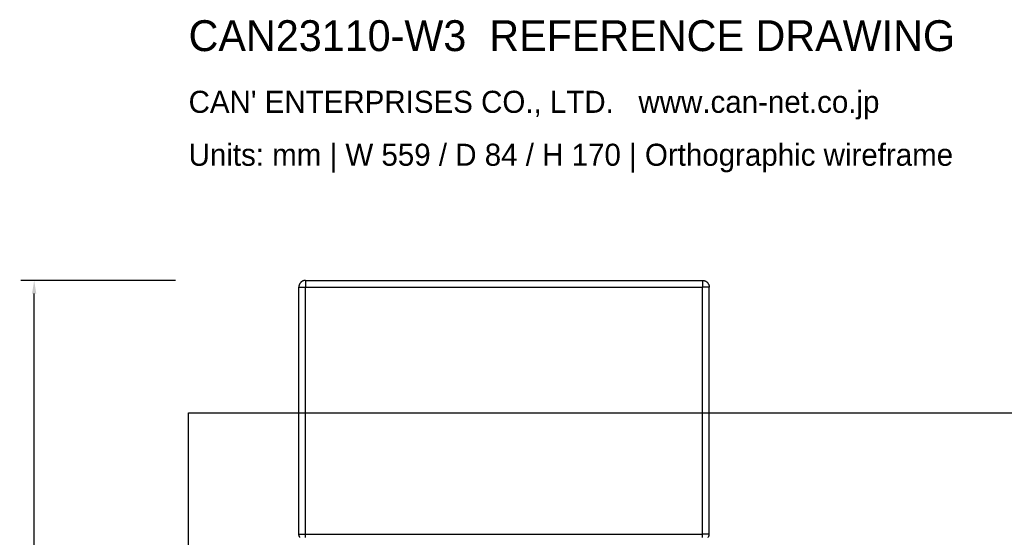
# Model space of a CAD drawing. Header units: millimetres. Extents: x -318 to 464, y -214 to 229.
# Tile 5 of 15: x -318 to -95, y 112 to 229. Entities that reach past the tile are written whole.
import ezdxf

# ---------------------------------------------------------------- set-up
doc = ezdxf.new("R2010")
doc.units = ezdxf.units.MM
doc.layers.add('DIMENSIONS', color=7, linetype='Continuous')
doc.layers.add('GEOMETRY', color=7, linetype='Continuous')
doc.layers.add('NOTES', color=7, linetype='Continuous', true_color=0x395566)
doc.dimstyles.get("Standard").update_dxf_attribs({"dimtxt": 2.5, "dimasz": 2.5, "dimexe": 1.25, "dimexo": 0.625, "dimtad": 1, "dimcen": 2.5, "dimazin": 3, "dimtfac": 1, "dimtmove": 0, "dimatfit": 3})

# ---------------------------------------------------------------- blocks, each defined once
blk = doc.blocks.new('_CLOSEDFILLED')
at = {"color": 0, "linetype": 'BYBLOCK'}
blk.add_solid([(-1, 0.164), (0, 0), (-1, -0.164)], dxfattribs=at)
blk = doc.blocks.new('*D2')
at = {"color": 7}
for p, q in [((-282.5, 170), (-317.5, 170)), ((-314.5, 92.5), (-314.5, 167)), ((-314.5, 3), (-314.5, 77.5)), ((-282.5, 0), (-317.5, 0))]:
    blk.add_line(p, q, dxfattribs=at)
at = {"layer": 'Defpoints'}
for p in [(-279.5, 170), (-314.5, 0), (-279.5, 0)]:
    blk.add_point(p, dxfattribs=at)
at = {"layer": 'DIMENSIONS', "color": 7, "xscale": 3, "yscale": 3}
for p, rotation in [((-314.5, 170), 90), ((-314.5, 0), 270)]:
    blk.add_blockref('_CLOSEDFILLED', p, dxfattribs=dict(at, rotation=rotation))
at = {"layer": 'DIMENSIONS', "color": 7, "insert": (-314.5, 85), "char_height": 5, "attachment_point": 5, "rotation": 90}
blk.add_mtext('170', dxfattribs=at)

msp = doc.modelspace()

# ---------------------------------------------------------------- linework, layer by layer
at = {"layer": 'GEOMETRY'}
for points in [[(-253, 170), (-253.0872, 169.9975), (-253.1741, 169.9899), (-253.2605, 169.9772), (-253.3459, 169.9596), (-253.4302, 169.937), (-253.513, 169.9095), (-253.5941, 169.8773), (-253.6732, 169.8404), (-253.75, 169.799), (-253.8243, 169.7532), (-253.8957, 169.7032), (-253.9642, 169.6491), (-254.0294, 169.5911), (-254.0911, 169.5294), (-254.1491, 169.4642), (-254.2032, 169.3957), (-254.2532, 169.3243), (-254.299, 169.25), (-254.3404, 169.1732), (-254.3773, 169.0941), (-254.4095, 169.013), (-254.437, 168.9302), (-254.4596, 168.8459), (-254.4772, 168.7605), (-254.4899, 168.6741), (-254.4975, 168.5872), (-254.5, 168.5)], [(-253, 170), (-253, 169.9975), (-253, 169.9899), (-253, 169.9772), (-253, 169.9596), (-253, 169.937), (-253, 169.9095), (-253, 169.8773), (-253, 169.8404), (-253, 169.799), (-253, 169.7532), (-253, 169.7032), (-253, 169.6491), (-253, 169.5911), (-253, 169.5294), (-253, 169.4642), (-253, 169.3957), (-253, 169.3243), (-253, 169.25), (-253, 169.1732), (-253, 169.0941), (-253, 169.013), (-253, 168.9302), (-253, 168.8459), (-253, 168.7605), (-253, 168.6741), (-253, 168.5872), (-253, 168.5)], [(-253, 170), (-163, 170)], [(-163, 170), (-163, 169.9975), (-163, 169.9899), (-163, 169.9772), (-163, 169.9596), (-163, 169.937), (-163, 169.9095), (-163, 169.8773), (-163, 169.8404), (-163, 169.799), (-163, 169.7532), (-163, 169.7032), (-163, 169.6491), (-163, 169.5911), (-163, 169.5294), (-163, 169.4642), (-163, 169.3957), (-163, 169.3243), (-163, 169.25), (-163, 169.1732), (-163, 169.0941), (-163, 169.013), (-163, 168.9302), (-163, 168.8459), (-163, 168.7605), (-163, 168.6741), (-163, 168.5872), (-163, 168.5)], [(-163, 170), (-162.9128, 169.9975), (-162.8259, 169.9899), (-162.7395, 169.9772), (-162.6541, 169.9596), (-162.5698, 169.937), (-162.487, 169.9095), (-162.4059, 169.8773), (-162.3268, 169.8404), (-162.25, 169.799), (-162.1757, 169.7532), (-162.1043, 169.7032), (-162.0358, 169.6491), (-161.9706, 169.5911), (-161.9089, 169.5294), (-161.8509, 169.4642), (-161.7968, 169.3957), (-161.7468, 169.3243), (-161.701, 169.25), (-161.6596, 169.1732), (-161.6227, 169.0941), (-161.5905, 169.013), (-161.563, 168.9302), (-161.5404, 168.8459), (-161.5228, 168.7605), (-161.5101, 168.6741), (-161.5025, 168.5872), (-161.5, 168.5)], [(-254.5, 112.5), (-254.5, 168.5)], [(-254.5, 168.5), (-254.4975, 168.5), (-254.4899, 168.5), (-254.4772, 168.5), (-254.4596, 168.5), (-254.437, 168.5), (-254.4095, 168.5), (-254.3773, 168.5), (-254.3404, 168.5), (-254.299, 168.5), (-254.2532, 168.5), (-254.2032, 168.5), (-254.1491, 168.5), (-254.0911, 168.5), (-254.0294, 168.5), (-253.9642, 168.5), (-253.8957, 168.5), (-253.8243, 168.5), (-253.75, 168.5), (-253.6732, 168.5), (-253.5941, 168.5), (-253.513, 168.5), (-253.4302, 168.5), (-253.3459, 168.5), (-253.2605, 168.5), (-253.1741, 168.5), (-253.0872, 168.5), (-253, 168.5)], [(-253, 112.5), (-253, 168.5)], [(-253, 168.5), (-163, 168.5)], [(-163, 112.5), (-163, 168.5)], [(-161.5, 168.5), (-161.5025, 168.5), (-161.5101, 168.5), (-161.5228, 168.5), (-161.5404, 168.5), (-161.563, 168.5), (-161.5905, 168.5), (-161.6227, 168.5), (-161.6596, 168.5), (-161.701, 168.5), (-161.7468, 168.5), (-161.7968, 168.5), (-161.8509, 168.5), (-161.9089, 168.5), (-161.9706, 168.5), (-162.0358, 168.5), (-162.1043, 168.5), (-162.1757, 168.5), (-162.25, 168.5), (-162.3268, 168.5), (-162.4059, 168.5), (-162.487, 168.5), (-162.5698, 168.5), (-162.6541, 168.5), (-162.7395, 168.5), (-162.8259, 168.5), (-162.9128, 168.5), (-163, 168.5)], [(-161.5, 112.5), (-161.5, 168.5)], [(-279.5, 30), (-279.5, 140)], [(-279.5, 140), (279.5, 140)], [(-254.5, 112.5), (-254.4975, 112.5), (-254.4899, 112.5), (-254.4772, 112.5), (-254.4596, 112.5), (-254.437, 112.5), (-254.4095, 112.5), (-254.3773, 112.5), (-254.3404, 112.5), (-254.299, 112.5), (-254.2532, 112.5), (-254.2032, 112.5), (-254.1491, 112.5), (-254.0911, 112.5), (-254.0294, 112.5), (-253.9642, 112.5), (-253.8957, 112.5), (-253.8243, 112.5), (-253.75, 112.5), (-253.6732, 112.5), (-253.5941, 112.5), (-253.513, 112.5), (-253.4302, 112.5), (-253.3459, 112.5), (-253.2605, 112.5), (-253.1741, 112.5), (-253.0872, 112.5), (-253, 112.5)], [(-254.2532, 111.6757), (-254.299, 111.75), (-254.3404, 111.8268), (-254.3773, 111.9059), (-254.4095, 111.987), (-254.437, 112.0698), (-254.4596, 112.1541), (-254.4772, 112.2395), (-254.4899, 112.3259), (-254.4975, 112.4128), (-254.5, 112.5)], [(-253, 111.6757), (-253, 111.75), (-253, 111.8268), (-253, 111.9059), (-253, 111.987), (-253, 112.0698), (-253, 112.1541), (-253, 112.2395), (-253, 112.3259), (-253, 112.4128), (-253, 112.5)], [(-253, 112.5), (-163, 112.5)], [(-163, 111.6757), (-163, 111.75), (-163, 111.8268), (-163, 111.9059), (-163, 111.987), (-163, 112.0698), (-163, 112.1541), (-163, 112.2395), (-163, 112.3259), (-163, 112.4128), (-163, 112.5)], [(-161.5, 112.5), (-161.5025, 112.5), (-161.5101, 112.5), (-161.5228, 112.5), (-161.5404, 112.5), (-161.563, 112.5), (-161.5905, 112.5), (-161.6227, 112.5), (-161.6596, 112.5), (-161.701, 112.5), (-161.7468, 112.5), (-161.7968, 112.5), (-161.8509, 112.5), (-161.9089, 112.5), (-161.9706, 112.5), (-162.0358, 112.5), (-162.1043, 112.5), (-162.1757, 112.5), (-162.25, 112.5), (-162.3268, 112.5), (-162.4059, 112.5), (-162.487, 112.5), (-162.5698, 112.5), (-162.6541, 112.5), (-162.7395, 112.5), (-162.8259, 112.5), (-162.9128, 112.5), (-163, 112.5)], [(-161.7468, 111.6757), (-161.701, 111.75), (-161.6596, 111.8268), (-161.6227, 111.9059), (-161.5905, 111.987), (-161.563, 112.0698), (-161.5404, 112.1541), (-161.5228, 112.2395), (-161.5101, 112.3259), (-161.5025, 112.4128), (-161.5, 112.5)]]:
    msp.add_lwpolyline(points, dxfattribs=at)

# ---------------------------------------------------------------- texts
at = {"layer": 'NOTES'}
for s, height, p in [('CAN23110-W3  REFERENCE DRAWING', 7, (-279.5, 222)), ("CAN' ENTERPRISES CO., LTD.   www.can-net.co.jp", 5, (-279.5, 208)), ('Units: mm | W 559 / D 84 / H 170 | Orthographic wireframe', 5, (-279.5, 196))]:
    msp.add_text(s, height=height, dxfattribs=at).set_placement(p)

# ---------------------------------------------------------------- dimensions: what is measured, and where the dimension line sits
at = {"layer": 'DIMENSIONS'}
dim = msp.add_linear_dim(base=(-314.5, 0), p1=(-279.5, 0), p2=(-279.5, 170), angle=90, dimstyle='Standard', override={"dimtxt": 5, "dimasz": 3, "dimexe": 3, "dimexo": 3, "dimdec": 1, "dimclrd": 7, "dimclre": 7, "dimclrt": 7}, dxfattribs=at)
dim.commit()
dim.dimension.update_dxf_attribs({"geometry": '*D2', "text_midpoint": (-314.5, 85)})

doc.saveas('drawing.dxf')
